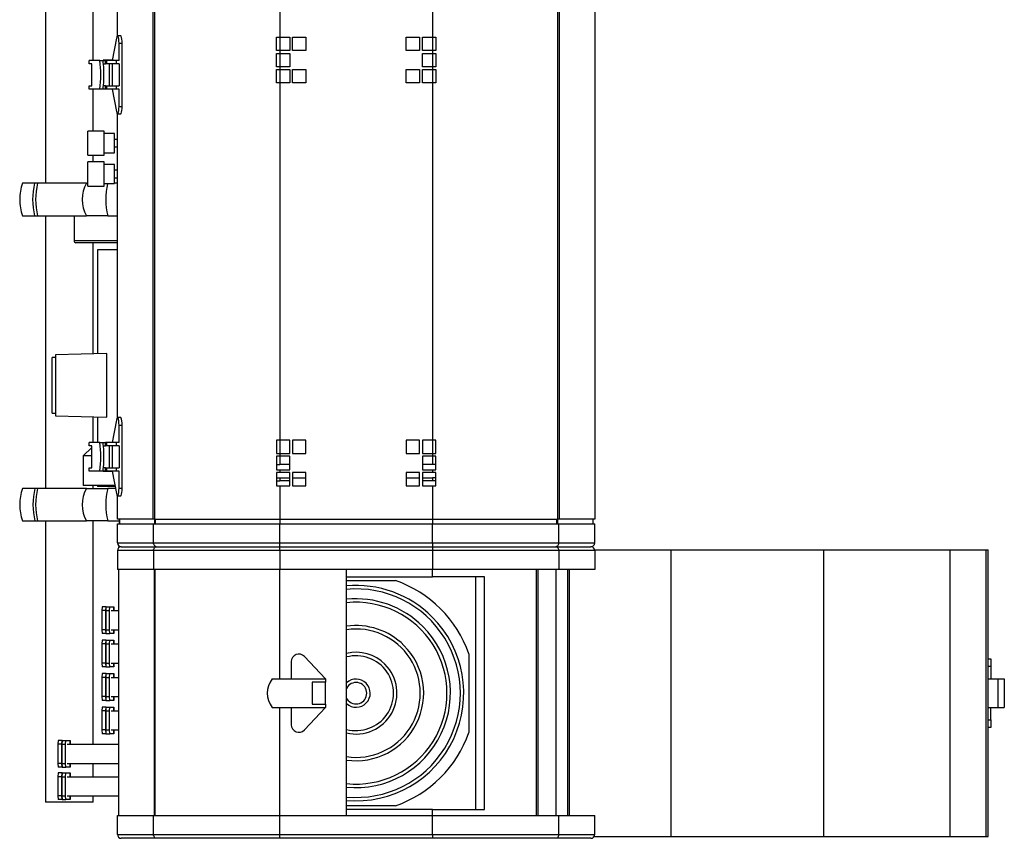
# Model space of a CAD drawing. Header units: millimetres. Extents: x 12 to 1764, y -1111 to 524.
# Tile 1 of 15: x 97 to 612, y -1111 to -682. Entities that reach past the tile are written whole.
import ezdxf

# ---------------------------------------------------------------- set-up
doc = ezdxf.new("R2010")
doc.units = ezdxf.units.MM

msp = doc.modelspace()

# ---------------------------------------------------------------- linework, layer by layer
at = {"color": 7, "linetype": 'Continuous', "lineweight": 25}
for p, q in [((110.05, -605.84), (110.05, -767.54)), ((135.05, -703.25), (135.05, -668.35)), ((147.76, -690.25), (147.76, -673.51)), ((166.37, -943.51), (166.37, -673.51)), ((167.09, -673.51), (167.09, -943.51)), ((232.74, -673.51), (232.74, -691.01)), ((312.74, -673.51), (312.74, -691.01)), ((378.4, -943.51), (378.4, -673.51)), ((379.11, -673.51), (379.11, -943.51)), ((397.73, -673.51), (397.73, -943.51)), ((149.43, -690.25), (147.76, -690.25)), ((230.98, -691.01), (232.74, -691.01)), ((230.98, -698.01), (230.98, -691.01)), ((231, -698.01), (231, -691.01)), ((232.74, -691.01), (237.99, -691.01)), ((237.99, -691.01), (237.99, -698.01)), ((239.49, -691.01), (246.49, -691.01)), ((239.49, -698.01), (239.49, -691.01)), ((246.49, -691.01), (246.49, -698.01)), ((298.99, -691.01), (305.99, -691.01)), ((298.99, -698.01), (298.99, -691.01)), ((305.99, -691.01), (305.99, -698.01)), ((307.49, -698.01), (307.49, -691.01)), ((307.49, -691.01), (312.74, -691.01)), ((312.74, -691.01), (314.5, -691.01)), ((314.49, -691.01), (314.49, -698.01)), ((314.5, -691.01), (314.5, -698.01)), ((147.18, -691.5), (144.98, -703.25)), ((148.56, -703.25), (148.56, -694.25)), ((148.56, -694.25), (150.22, -694.25)), ((150.22, -727.25), (150.22, -694.25)), ((232.74, -698.01), (230.98, -698.01)), ((230.98, -699.51), (232.74, -699.51)), ((230.98, -706.51), (230.98, -699.51)), ((231, -706.51), (231, -699.51)), ((232.74, -698.01), (232.74, -699.51)), ((237.99, -698.01), (232.74, -698.01)), ((232.74, -699.51), (237.99, -699.51)), ((237.99, -699.51), (237.99, -706.51)), ((246.49, -698.01), (239.49, -698.01)), ((305.99, -698.01), (298.99, -698.01)), ((312.74, -698.01), (307.49, -698.01)), ((307.49, -699.51), (312.74, -699.51)), ((307.49, -706.51), (307.49, -699.51)), ((312.74, -698.01), (312.74, -699.51)), ((314.5, -698.01), (312.74, -698.01)), ((312.74, -699.51), (314.5, -699.51)), ((314.49, -699.51), (314.49, -706.51)), ((314.5, -699.51), (314.5, -706.51)), ((132.93, -704.95), (132.93, -703.25)), ((138.49, -703.25), (132.93, -703.25)), ((134.32, -704.95), (132.93, -704.95)), ((134.32, -716.55), (134.32, -704.95)), ((138.49, -703.25), (140.15, -703.25)), ((140.15, -703.25), (141.43, -703.25)), ((140.26, -703.25), (140.26, -703.15)), ((143.62, -703.15), (140.26, -703.15)), ((140.37, -704.95), (141.43, -704.95)), ((141.43, -704.95), (141.43, -703.25)), ((142.23, -703.25), (141.43, -703.25)), ((142.23, -704.95), (141.43, -704.95)), ((142.23, -704.95), (142.23, -703.25)), ((147.28, -703.25), (142.23, -703.25)), ((147.28, -704.95), (142.23, -704.95)), ((145, -703.15), (143.62, -703.15)), ((144.98, -704.95), (144.98, -716.55)), ((147.28, -704.95), (147.28, -703.25)), ((148.56, -703.25), (147.28, -703.25)), ((148.56, -704.95), (147.28, -704.95)), ((148.56, -704.95), (148.56, -716.55)), ((232.74, -706.51), (230.98, -706.51)), ((230.98, -708.01), (232.74, -708.01)), ((230.98, -715.01), (230.98, -708.01)), ((231, -715.01), (231, -708.01)), ((232.74, -706.51), (232.74, -708.01)), ((237.99, -706.51), (232.74, -706.51)), ((232.74, -708.01), (237.99, -708.01)), ((237.99, -708.01), (237.99, -715.01)), ((239.49, -708.01), (246.49, -708.01)), ((239.49, -715.01), (239.49, -708.01)), ((246.49, -708.01), (246.49, -715.01)), ((298.99, -708.01), (305.99, -708.01)), ((298.99, -715.01), (298.99, -708.01)), ((305.99, -708.01), (305.99, -715.01)), ((312.74, -706.51), (307.49, -706.51)), ((307.49, -708.01), (312.74, -708.01)), ((307.49, -715.01), (307.49, -708.01)), ((312.74, -706.51), (312.74, -708.01)), ((314.5, -706.51), (312.74, -706.51)), ((312.74, -708.01), (314.5, -708.01)), ((314.49, -708.01), (314.49, -715.01)), ((314.5, -708.01), (314.5, -715.01)), ((132.93, -718.25), (132.93, -716.55)), ((132.93, -716.55), (134.32, -716.55)), ((141.43, -716.55), (140.37, -716.55)), ((141.43, -718.25), (141.43, -716.55)), ((141.43, -716.55), (142.23, -716.55)), ((142.23, -718.25), (142.23, -716.55)), ((142.23, -716.55), (147.28, -716.55)), ((147.28, -718.25), (147.28, -716.55)), ((147.28, -716.55), (148.56, -716.55)), ((232.74, -715.01), (230.98, -715.01)), ((232.74, -715.01), (232.74, -902.01)), ((237.99, -715.01), (232.74, -715.01)), ((246.49, -715.01), (239.49, -715.01)), ((305.99, -715.01), (298.99, -715.01)), ((312.74, -715.01), (307.49, -715.01)), ((312.74, -715.01), (312.74, -902.01)), ((314.5, -715.01), (312.74, -715.01)), ((138.49, -718.25), (132.93, -718.25)), ((135.05, -740.19), (135.05, -718.25)), ((140.15, -718.25), (138.49, -718.25)), ((141.43, -718.25), (140.15, -718.25)), ((142.23, -718.25), (141.43, -718.25)), ((147.28, -718.25), (142.23, -718.25)), ((144.98, -718.25), (147.18, -729.99)), ((148.56, -718.25), (147.28, -718.25)), ((148.56, -727.25), (148.56, -718.25)), ((147.76, -731.25), (149.43, -731.25)), ((147.76, -890.25), (147.76, -731.25)), ((148.56, -727.25), (150.22, -727.25)), ((140.72, -740.19), (132.22, -740.19)), ((132.22, -740.56), (132.22, -740.19)), ((132.22, -752.89), (132.22, -740.56)), ((140.72, -740.56), (140.72, -740.19)), ((140.72, -752.89), (140.72, -740.56)), ((146.22, -741.54), (140.72, -741.54)), ((146.22, -741.83), (146.22, -741.54)), ((146.22, -751.54), (146.22, -741.83)), ((147.76, -744.54), (146.22, -744.54)), ((132.22, -752.89), (140.72, -752.89)), ((135.05, -756.39), (135.05, -752.89)), ((140.72, -751.54), (146.22, -751.54)), ((146.22, -748.54), (147.76, -748.54)), ((140.72, -756.39), (132.22, -756.39)), ((132.22, -769.09), (132.22, -756.39)), ((140.72, -769.09), (140.72, -756.39)), ((146.22, -757.74), (140.72, -757.74)), ((146.22, -767.74), (146.22, -757.74)), ((147.76, -760.74), (146.22, -760.74)), ((104.32, -767.54), (97.97, -767.54)), ((105.89, -767.54), (104.32, -767.54)), ((131.51, -767.54), (105.89, -767.54)), ((131.51, -767.54), (132.22, -767.54)), ((140.72, -767.74), (146.22, -767.74)), ((146.22, -764.74), (147.76, -764.74)), ((147.76, -767.54), (146.22, -767.54)), ((132.22, -769.09), (140.72, -769.09)), ((97.97, -784.54), (104.32, -784.54)), ((104.32, -784.54), (105.89, -784.54)), ((105.89, -784.54), (131.51, -784.54)), ((110.05, -784.54), (110.05, -927.34)), ((125.05, -784.54), (125.05, -797.54)), ((142.65, -784.54), (131.51, -784.54)), ((142.65, -784.54), (147.76, -784.54)), ((147.76, -798.74), (125.9, -798.74)), ((135.05, -856.82), (135.05, -798.74)), ((137.3, -802.34), (137.3, -856.76)), ((147.76, -802.34), (137.3, -802.34)), ((115.24, -858.84), (113.54, -858.84)), ((113.54, -887.84), (113.54, -858.84)), ((142.24, -856.63), (115.24, -857.34)), ((115.24, -857.34), (115.24, -873.34)), ((142.24, -890.04), (142.24, -856.63)), ((115.24, -873.34), (115.24, -889.34)), ((113.54, -887.84), (115.24, -887.84)), ((115.24, -889.34), (142.24, -890.04)), ((135.05, -903.25), (135.05, -889.86)), ((137.3, -889.91), (137.3, -903.25)), ((147.18, -891.5), (144.98, -903.25)), ((149.43, -890.25), (147.76, -890.25)), ((148.56, -903.25), (148.56, -894.25)), ((148.56, -894.25), (150.22, -894.25)), ((150.22, -927.25), (150.22, -894.25)), ((232.74, -902.01), (230.98, -902.01)), ((230.98, -902.01), (230.98, -909.01)), ((231, -902.01), (231, -909.01)), ((237.99, -902.01), (232.74, -902.01)), ((237.99, -909.01), (237.99, -902.01)), ((246.49, -902.01), (239.49, -902.01)), ((239.49, -902.01), (239.49, -909.01)), ((246.49, -909.01), (246.49, -902.01)), ((305.99, -902.01), (298.99, -902.01)), ((298.99, -902.01), (298.99, -909.01)), ((305.99, -909.01), (305.99, -902.01)), ((312.74, -902.01), (307.49, -902.01)), ((307.49, -902.01), (307.49, -909.01)), ((314.5, -902.01), (312.74, -902.01)), ((314.49, -909.01), (314.49, -902.01)), ((314.5, -909.01), (314.5, -902.01)), ((134.32, -905.82), (129.8, -910.34)), ((132.93, -904.95), (132.93, -903.25)), ((138.49, -903.25), (132.93, -903.25)), ((134.32, -904.95), (132.93, -904.95)), ((134.32, -916.55), (134.32, -904.95)), ((138.49, -903.25), (140.15, -903.25)), ((140.15, -903.25), (141.43, -903.25)), ((140.37, -904.95), (141.43, -904.95)), ((141.43, -904.95), (141.43, -903.25)), ((142.23, -903.25), (141.43, -903.25)), ((142.23, -904.95), (141.43, -904.95)), ((142.23, -904.95), (142.23, -903.25)), ((147.28, -903.25), (142.23, -903.25)), ((147.28, -904.95), (142.23, -904.95)), ((144.98, -904.95), (144.98, -916.55)), ((147.28, -904.95), (147.28, -903.25)), ((148.56, -903.25), (147.28, -903.25)), ((148.56, -904.95), (147.28, -904.95)), ((148.56, -904.95), (148.56, -916.55)), ((129.8, -910.34), (129.8, -925.84)), ((134.32, -910.34), (129.8, -910.34)), ((230.98, -909.01), (232.74, -909.01)), ((232.74, -910.51), (230.98, -910.51)), ((230.98, -910.51), (230.98, -917.51)), ((231, -910.51), (231, -917.51)), ((232.74, -909.01), (232.74, -910.51)), ((232.74, -909.01), (237.99, -909.01)), ((237.99, -910.51), (232.74, -910.51)), ((237.99, -917.51), (237.99, -910.51)), ((239.49, -909.01), (246.49, -909.01)), ((298.99, -909.01), (305.99, -909.01)), ((307.49, -909.01), (312.74, -909.01)), ((312.74, -910.51), (307.49, -910.51)), ((307.49, -910.51), (307.49, -917.51)), ((312.74, -909.01), (312.74, -910.51)), ((312.74, -909.01), (314.5, -909.01)), ((314.5, -910.51), (312.74, -910.51)), ((314.49, -917.51), (314.49, -910.51)), ((314.5, -917.51), (314.5, -910.51)), ((132.93, -918.25), (132.93, -916.55)), ((132.93, -916.55), (134.32, -916.55)), ((141.43, -916.55), (140.37, -916.55)), ((141.43, -918.25), (141.43, -916.55)), ((141.43, -916.55), (142.23, -916.55)), ((142.23, -918.25), (142.23, -916.55)), ((142.23, -916.55), (147.28, -916.55)), ((147.28, -918.25), (147.28, -916.55)), ((147.28, -916.55), (148.56, -916.55)), ((230.98, -917.51), (232.74, -917.51)), ((231, -914.84), (232.74, -914.84)), ((237.99, -914.84), (232.74, -914.84)), ((232.74, -917.51), (232.74, -919.01)), ((232.74, -917.51), (237.99, -917.51)), ((312.74, -914.84), (307.49, -914.84)), ((307.49, -917.51), (312.74, -917.51)), ((314.49, -914.84), (312.74, -914.84)), ((312.74, -917.51), (312.74, -919.01)), ((312.74, -917.51), (314.5, -917.51)), ((138.49, -918.25), (132.93, -918.25)), ((140.15, -918.25), (138.49, -918.25)), ((141.43, -918.25), (140.15, -918.25)), ((140.26, -918.49), (140.26, -918.25)), ((143.62, -918.49), (140.26, -918.49)), ((142.23, -918.25), (141.43, -918.25)), ((147.28, -918.25), (142.23, -918.25)), ((145.03, -918.49), (143.62, -918.49)), ((144.98, -918.25), (147.18, -929.99)), ((148.56, -918.25), (147.28, -918.25)), ((148.56, -927.25), (148.56, -918.25)), ((232.74, -919.01), (230.98, -919.01)), ((230.98, -919.01), (230.98, -926.01)), ((231, -919.01), (231, -926.01)), ((231, -921.84), (232.74, -921.84)), ((237.99, -919.01), (232.74, -919.01)), ((232.74, -921.84), (232.74, -923.34)), ((232.74, -921.84), (237.99, -921.84)), ((237.99, -926.01), (237.99, -919.01)), ((246.49, -919.01), (239.49, -919.01)), ((239.49, -919.01), (239.49, -926.01)), ((239.49, -921.84), (246.49, -921.84)), ((246.49, -926.01), (246.49, -919.01)), ((305.99, -919.01), (298.99, -919.01)), ((298.99, -919.01), (298.99, -926.01)), ((298.99, -921.84), (305.99, -921.84)), ((305.99, -926.01), (305.99, -919.01)), ((312.74, -919.01), (307.49, -919.01)), ((307.49, -919.01), (307.49, -926.01)), ((307.49, -921.84), (312.74, -921.84)), ((314.5, -919.01), (312.74, -919.01)), ((312.74, -921.84), (312.74, -923.34)), ((314.49, -921.84), (312.74, -921.84)), ((314.49, -926.01), (314.49, -919.01)), ((314.5, -926.01), (314.5, -919.01)), ((104.48, -927.34), (97.97, -927.34)), ((105.89, -927.34), (104.48, -927.34)), ((131.51, -927.34), (105.89, -927.34)), ((146.4, -925.84), (129.8, -925.84)), ((131.51, -927.34), (142.65, -927.34)), ((135.05, -927.34), (135.05, -925.84)), ((137.3, -925.84), (137.3, -926.34)), ((146.5, -926.34), (137.3, -926.34)), ((146.69, -927.34), (142.65, -927.34)), ((148.56, -927.25), (150.22, -927.25)), ((230.98, -926.01), (232.74, -926.01)), ((231, -923.34), (232.74, -923.34)), ((237.99, -923.34), (232.74, -923.34)), ((232.74, -926.01), (232.74, -943.51)), ((232.74, -926.01), (237.99, -926.01)), ((239.49, -926.01), (246.49, -926.01)), ((298.99, -926.01), (305.99, -926.01)), ((312.74, -923.34), (307.49, -923.34)), ((307.49, -926.01), (312.74, -926.01)), ((314.49, -923.34), (312.74, -923.34)), ((312.74, -926.01), (312.74, -943.51)), ((312.74, -926.01), (314.5, -926.01)), ((147.76, -931.25), (149.43, -931.25)), ((147.76, -943.51), (147.76, -931.25)), ((166.37, -943.51), (147.76, -943.51)), ((148.74, -945.84), (148.74, -943.51)), ((148.74, -943.51), (148.74, -945.84)), ((167.09, -943.51), (166.37, -943.51)), ((167.09, -943.51), (232.74, -943.51)), ((232.74, -943.51), (312.74, -943.51)), ((312.74, -943.51), (378.4, -943.51)), ((379.11, -943.51), (378.4, -943.51)), ((397.73, -943.51), (379.11, -943.51)), ((396.74, -943.51), (396.74, -945.84)), ((396.74, -943.51), (396.74, -945.84)), ((97.97, -944.34), (104.48, -944.34)), ((104.48, -944.34), (105.89, -944.34)), ((105.89, -944.34), (131.51, -944.34)), ((110.05, -944.34), (110.05, -1091.64)), ((142.65, -944.34), (131.51, -944.34)), ((135.05, -1061.29), (135.05, -944.34)), ((142.65, -944.34), (148.74, -944.34)), ((147.74, -955.84), (147.74, -945.84)), ((147.74, -945.84), (166.65, -945.84)), ((166.65, -955.84), (166.65, -945.84)), ((166.65, -945.84), (232.74, -945.84)), ((232.74, -955.84), (232.74, -945.84)), ((232.74, -945.84), (312.74, -945.84)), ((312.74, -955.84), (312.74, -945.84)), ((312.74, -945.84), (378.84, -945.84)), ((378.84, -955.84), (378.84, -945.84)), ((378.84, -945.84), (397.74, -945.84)), ((397.74, -955.84), (397.74, -945.84)), ((147.74, -955.84), (166.65, -955.84)), ((149.74, -957.84), (168.1, -957.84)), ((166.65, -955.84), (232.74, -955.84)), ((168.1, -957.84), (232.74, -957.84)), ((232.74, -957.84), (232.74, -955.84)), ((232.74, -955.84), (312.74, -955.84)), ((232.74, -959.84), (232.74, -957.84)), ((232.74, -957.84), (312.74, -957.84)), ((312.74, -955.84), (378.84, -955.84)), ((312.74, -955.84), (312.74, -957.84)), ((312.74, -957.84), (377.39, -957.84)), ((312.74, -957.84), (312.74, -959.84)), ((377.39, -957.84), (395.74, -957.84)), ((378.84, -955.84), (397.74, -955.84)), ((166.65, -959.84), (147.74, -959.84)), ((147.74, -959.84), (147.74, -969.84)), ((232.74, -959.84), (166.65, -959.84)), ((166.65, -959.84), (166.65, -969.84)), ((232.74, -959.84), (232.74, -969.84)), ((312.74, -959.84), (232.74, -959.84)), ((378.84, -959.84), (312.74, -959.84)), ((312.74, -959.84), (312.74, -969.84)), ((378.84, -959.84), (378.84, -969.84)), ((397.74, -959.84), (378.84, -959.84)), ((397.72, -959.54), (437.74, -959.54)), ((397.74, -959.84), (397.74, -969.84)), ((437.74, -1109.54), (437.74, -959.54)), ((437.74, -959.54), (517.74, -959.54)), ((517.74, -1109.54), (517.74, -959.54)), ((517.74, -959.54), (583.84, -959.54)), ((583.84, -1109.54), (583.84, -959.54)), ((583.84, -959.54), (602.74, -959.54)), ((583.84, -1109.54), (583.84, -959.54)), ((583.84, -959.54), (583.84, -959.54)), ((602.74, -1109.54), (602.74, -959.54)), ((602.74, -959.54), (603.74, -959.54)), ((603.74, -1109.54), (603.74, -959.54)), ((166.65, -969.84), (147.74, -969.84)), ((148.54, -1098.54), (148.54, -969.84)), ((232.74, -969.84), (166.65, -969.84)), ((312.74, -969.84), (232.74, -969.84)), ((267.74, -1098.54), (267.74, -969.84)), ((267.74, -973.54), (312.74, -973.54)), ((378.84, -969.84), (312.74, -969.84)), ((340.02, -973.54), (312.74, -973.54)), ((335.24, -973.54), (335.24, -1095.54)), ((340.02, -1095.54), (340.02, -973.54)), ((367.24, -1098.54), (367.24, -969.84)), ((368.11, -1098.54), (368.11, -969.84)), ((397.74, -969.84), (378.84, -969.84)), ((383.43, -969.84), (383.43, -1098.54)), ((384.33, -969.84), (384.33, -1098.54)), ((267.74, -975.54), (293.37, -975.54)), ((139.74, -989.29), (139.59, -991.29)), ((141.74, -989.29), (139.74, -989.29)), ((141.74, -989.29), (141.58, -991.29)), ((141.6, -991.29), (141.76, -989.29)), ((141.76, -989.29), (141.74, -989.29)), ((141.76, -989.29), (143.75, -989.29)), ((143.59, -991.29), (143.75, -989.29)), ((143.75, -989.29), (145.77, -989.29)), ((145.77, -989.29), (145.81, -989.79)), ((145.82, -991.29), (145.82, -989.78)), ((141.58, -991.29), (139.59, -991.29)), ((139.59, -991.29), (139.59, -1001.29)), ((141.58, -991.29), (141.58, -1001.29)), ((141.6, -991.29), (143.59, -991.29)), ((141.6, -1001.29), (141.6, -991.29)), ((143.59, -1001.29), (143.59, -991.29)), ((144.39, -991.29), (148.54, -991.29)), ((141.58, -1001.29), (139.59, -1001.29)), ((139.59, -1001.29), (139.74, -1003.29)), ((141.74, -1003.29), (139.74, -1003.29)), ((141.58, -1001.29), (141.74, -1003.29)), ((141.6, -1001.29), (143.59, -1001.29)), ((141.76, -1003.29), (141.6, -1001.29)), ((141.74, -1003.29), (141.76, -1003.29)), ((141.76, -1003.29), (143.75, -1003.29)), ((143.75, -1003.29), (143.59, -1001.29)), ((145.77, -1003.29), (143.75, -1003.29)), ((144.39, -1001.29), (148.54, -1001.29)), ((145.81, -1002.79), (145.77, -1003.29)), ((145.82, -1002.79), (145.82, -1001.29)), ((139.74, -1006.79), (139.59, -1008.79)), ((141.58, -1008.79), (139.59, -1008.79)), ((139.59, -1008.79), (139.59, -1018.79)), ((141.74, -1006.79), (139.74, -1006.79)), ((141.74, -1006.79), (141.58, -1008.79)), ((141.58, -1008.79), (141.58, -1018.79)), ((141.6, -1008.79), (141.76, -1006.79)), ((141.6, -1008.79), (143.59, -1008.79)), ((141.6, -1018.79), (141.6, -1008.79)), ((141.76, -1006.79), (141.74, -1006.79)), ((141.76, -1006.79), (143.75, -1006.79)), ((143.59, -1008.79), (143.75, -1006.79)), ((143.59, -1018.79), (143.59, -1008.79)), ((143.75, -1006.79), (145.77, -1006.79)), ((144.39, -1008.79), (148.54, -1008.79)), ((145.77, -1006.79), (145.81, -1007.29)), ((145.82, -1008.79), (145.82, -1007.28)), ((256.74, -1027.04), (245.65, -1015.29)), ((331.74, -1013.92), (331.74, -1055.16)), ((141.58, -1018.79), (139.59, -1018.79)), ((139.59, -1018.79), (139.74, -1020.79)), ((141.74, -1020.79), (139.74, -1020.79)), ((141.58, -1018.79), (141.74, -1020.79)), ((141.6, -1018.79), (143.59, -1018.79)), ((141.76, -1020.79), (141.6, -1018.79)), ((141.74, -1020.79), (141.76, -1020.79)), ((141.76, -1020.79), (143.75, -1020.79)), ((143.75, -1020.79), (143.59, -1018.79)), ((145.77, -1020.79), (143.75, -1020.79)), ((144.39, -1018.79), (148.54, -1018.79)), ((145.81, -1020.29), (145.77, -1020.79)), ((145.82, -1020.29), (145.82, -1018.79)), ((238.74, -1018.04), (238.74, -1027.04)), ((603.74, -1016.54), (605.24, -1016.54)), ((605.24, -1020.53), (603.74, -1020.53)), ((605.24, -1016.54), (605.24, -1020.53)), ((605.24, -1020.53), (605.24, -1027.04)), ((139.74, -1024.29), (139.59, -1026.29)), ((141.74, -1024.29), (139.74, -1024.29)), ((141.74, -1024.29), (141.58, -1026.29)), ((141.6, -1026.29), (141.76, -1024.29)), ((141.76, -1024.29), (141.74, -1024.29)), ((141.76, -1024.29), (143.75, -1024.29)), ((143.59, -1026.29), (143.75, -1024.29)), ((143.75, -1024.29), (145.77, -1024.29)), ((145.77, -1024.29), (145.81, -1024.79)), ((145.82, -1026.29), (145.82, -1024.78)), ((141.58, -1026.29), (139.59, -1026.29)), ((139.59, -1026.29), (139.59, -1036.29)), ((141.58, -1026.29), (141.58, -1036.29)), ((141.6, -1026.29), (143.59, -1026.29)), ((141.6, -1036.29), (141.6, -1026.29)), ((143.59, -1036.29), (143.59, -1026.29)), ((144.39, -1026.29), (148.54, -1026.29)), ((228.74, -1027.04), (256.74, -1027.04)), ((256.74, -1028.74), (249.74, -1028.74)), ((249.74, -1028.74), (249.74, -1040.34)), ((256.74, -1027.04), (256.74, -1028.74)), ((256.74, -1040.34), (256.74, -1028.74)), ((603.74, -1027.04), (608.87, -1027.04)), ((608.87, -1027.04), (608.87, -1042.04)), ((608.87, -1027.04), (612.23, -1027.04)), ((612.23, -1027.04), (612.23, -1042.04)), ((141.58, -1036.29), (139.59, -1036.29)), ((139.59, -1036.29), (139.74, -1038.29)), ((141.58, -1036.29), (141.74, -1038.29)), ((141.6, -1036.29), (143.59, -1036.29)), ((141.76, -1038.29), (141.6, -1036.29)), ((143.75, -1038.29), (143.59, -1036.29)), ((144.39, -1036.29), (148.54, -1036.29)), ((145.82, -1037.79), (145.82, -1036.29)), ((141.74, -1038.29), (139.74, -1038.29)), ((141.74, -1038.29), (141.76, -1038.29)), ((141.76, -1038.29), (143.75, -1038.29)), ((145.77, -1038.29), (143.75, -1038.29)), ((145.81, -1037.79), (145.77, -1038.29)), ((249.74, -1040.34), (256.74, -1040.34)), ((256.74, -1040.34), (256.74, -1042.04)), ((139.74, -1041.79), (139.59, -1043.79)), ((141.58, -1043.79), (139.59, -1043.79)), ((139.59, -1043.79), (139.59, -1053.79)), ((141.74, -1041.79), (139.74, -1041.79)), ((141.74, -1041.79), (141.58, -1043.79)), ((141.58, -1043.79), (141.58, -1053.79)), ((141.6, -1043.79), (141.76, -1041.79)), ((141.6, -1043.79), (143.59, -1043.79)), ((141.6, -1053.79), (141.6, -1043.79)), ((141.76, -1041.79), (141.74, -1041.79)), ((141.76, -1041.79), (143.75, -1041.79)), ((143.59, -1043.79), (143.75, -1041.79)), ((143.59, -1053.79), (143.59, -1043.79)), ((143.75, -1041.79), (145.77, -1041.79)), ((144.39, -1043.79), (148.54, -1043.79)), ((145.77, -1041.79), (145.81, -1042.29)), ((145.82, -1043.79), (145.82, -1042.28)), ((228.74, -1042.04), (256.74, -1042.04)), ((238.74, -1042.04), (238.74, -1051.04)), ((245.65, -1053.78), (256.74, -1042.04)), ((603.74, -1042.04), (608.87, -1042.04)), ((605.24, -1048.55), (605.24, -1042.04)), ((608.87, -1042.04), (612.23, -1042.04)), ((603.74, -1048.55), (605.24, -1048.55)), ((605.24, -1048.55), (605.24, -1052.54)), ((141.58, -1053.79), (139.59, -1053.79)), ((139.59, -1053.79), (139.74, -1055.79)), ((141.74, -1055.79), (139.74, -1055.79)), ((141.58, -1053.79), (141.74, -1055.79)), ((141.6, -1053.79), (143.59, -1053.79)), ((141.76, -1055.79), (141.6, -1053.79)), ((141.74, -1055.79), (141.76, -1055.79)), ((141.76, -1055.79), (143.75, -1055.79)), ((143.75, -1055.79), (143.59, -1053.79)), ((145.77, -1055.79), (143.75, -1055.79)), ((144.39, -1053.79), (148.54, -1053.79)), ((145.81, -1055.29), (145.77, -1055.79)), ((145.82, -1055.29), (145.82, -1053.79)), ((605.24, -1052.54), (603.74, -1052.54)), ((116.72, -1059.29), (116.54, -1061.29)), ((118.53, -1061.29), (116.54, -1061.29)), ((116.54, -1061.29), (116.54, -1071.29)), ((118.71, -1059.29), (116.72, -1059.29)), ((118.71, -1059.29), (118.53, -1061.29)), ((118.53, -1061.29), (118.53, -1071.29)), ((118.55, -1061.29), (118.73, -1059.29)), ((118.55, -1071.29), (118.55, -1061.29)), ((118.55, -1061.29), (120.55, -1061.29)), ((118.73, -1059.29), (118.71, -1059.29)), ((118.73, -1059.29), (120.72, -1059.29)), ((120.55, -1061.29), (120.72, -1059.29)), ((120.55, -1071.29), (120.55, -1061.29)), ((120.72, -1059.29), (122.98, -1059.29)), ((121.43, -1061.29), (148.54, -1061.29)), ((122.98, -1059.29), (123.02, -1059.79)), ((123.02, -1059.79), (123, -1059.87)), ((123.03, -1061.29), (123.03, -1059.78)), ((118.53, -1071.29), (116.54, -1071.29)), ((116.54, -1071.29), (116.72, -1073.29)), ((118.53, -1071.29), (118.71, -1073.29)), ((118.55, -1071.29), (120.55, -1071.29)), ((118.73, -1073.29), (118.55, -1071.29)), ((120.72, -1073.29), (120.55, -1071.29)), ((121.43, -1071.29), (148.54, -1071.29)), ((123.03, -1072.79), (123.03, -1071.29)), ((135.05, -1078.29), (135.05, -1071.29)), ((116.72, -1076.29), (116.54, -1078.29)), ((118.71, -1073.29), (116.72, -1073.29)), ((118.71, -1076.29), (116.72, -1076.29)), ((118.71, -1076.29), (118.53, -1078.29)), ((118.55, -1078.29), (118.73, -1076.29)), ((118.71, -1073.29), (118.73, -1073.29)), ((118.73, -1076.29), (118.71, -1076.29)), ((118.73, -1073.29), (120.72, -1073.29)), ((118.73, -1076.29), (120.72, -1076.29)), ((120.55, -1078.29), (120.72, -1076.29)), ((122.98, -1073.29), (120.72, -1073.29)), ((120.72, -1076.29), (122.98, -1076.29)), ((123.02, -1072.79), (122.98, -1073.29)), ((122.98, -1076.29), (123.02, -1076.79)), ((123, -1072.7), (123.02, -1072.79)), ((123.02, -1076.79), (123, -1076.87)), ((123.03, -1078.29), (123.03, -1076.78)), ((118.53, -1078.29), (116.54, -1078.29)), ((116.54, -1078.29), (116.54, -1088.29)), ((118.53, -1078.29), (118.53, -1088.29)), ((118.55, -1078.29), (120.55, -1078.29)), ((118.55, -1088.29), (118.55, -1078.29)), ((120.55, -1088.29), (120.55, -1078.29)), ((121.43, -1078.29), (148.54, -1078.29)), ((135.05, -1091.64), (110.05, -1091.64)), ((118.53, -1088.29), (116.54, -1088.29)), ((116.54, -1088.29), (116.72, -1090.29)), ((118.71, -1090.29), (116.72, -1090.29)), ((118.53, -1088.29), (118.71, -1090.29)), ((118.55, -1088.29), (120.55, -1088.29)), ((118.73, -1090.29), (118.55, -1088.29)), ((118.71, -1090.29), (118.73, -1090.29)), ((118.73, -1090.29), (120.72, -1090.29)), ((120.72, -1090.29), (120.55, -1088.29)), ((122.98, -1090.29), (120.72, -1090.29)), ((121.43, -1088.29), (148.54, -1088.29)), ((123.02, -1089.79), (122.98, -1090.29)), ((123, -1089.7), (123.02, -1089.79)), ((123.03, -1089.79), (123.03, -1088.29)), ((135.05, -1091.64), (135.05, -1088.29)), ((293.37, -1093.54), (267.74, -1093.54)), ((312.74, -1095.54), (267.74, -1095.54)), ((312.74, -1095.54), (340.02, -1095.54)), ((147.74, -1108.54), (147.74, -1098.54)), ((147.74, -1098.54), (166.65, -1098.54)), ((166.65, -1108.54), (166.65, -1098.54)), ((166.65, -1098.54), (232.74, -1098.54)), ((232.74, -1108.54), (232.74, -1098.54)), ((232.74, -1098.54), (312.74, -1098.54)), ((312.74, -1108.54), (312.74, -1098.54)), ((312.74, -1098.54), (378.84, -1098.54)), ((378.84, -1108.54), (378.84, -1098.54)), ((378.84, -1098.54), (397.74, -1098.54)), ((397.74, -1108.54), (397.74, -1098.54)), ((147.74, -1108.54), (166.65, -1108.54)), ((166.65, -1108.54), (232.74, -1108.54)), ((232.74, -1110.54), (232.74, -1108.54)), ((232.74, -1108.54), (312.74, -1108.54)), ((312.74, -1108.54), (378.84, -1108.54)), ((312.74, -1108.54), (312.74, -1110.54)), ((378.84, -1108.54), (397.74, -1108.54)), ((168.1, -1110.54), (149.74, -1110.54)), ((232.74, -1110.54), (168.1, -1110.54)), ((312.74, -1110.54), (232.74, -1110.54)), ((377.39, -1110.54), (312.74, -1110.54)), ((395.74, -1110.54), (377.39, -1110.54)), ((397.48, -1109.54), (437.74, -1109.54)), ((437.74, -1109.54), (517.74, -1109.54)), ((517.74, -1109.54), (583.84, -1109.54)), ((583.84, -1109.54), (602.74, -1109.54)), ((583.84, -1109.54), (583.84, -1109.54)), ((602.74, -1109.54), (603.74, -1109.54))]:
    msp.add_line(p, q, dxfattribs=at)
at = {"color": 8, "linetype": 'Continuous', "lineweight": 25}
for p, q in [((232.74, -691.01), (232.74, -698.01)), ((312.74, -691.01), (312.74, -698.01)), ((232.74, -699.51), (232.74, -706.51)), ((312.74, -699.51), (312.74, -706.51)), ((143.62, -703.25), (143.62, -703.15)), ((143.62, -716.55), (143.62, -704.95)), ((232.74, -708.01), (232.74, -715.01)), ((312.74, -708.01), (312.74, -715.01)), ((125.05, -797.54), (147.76, -797.54)), ((232.74, -902.01), (232.74, -909.01)), ((312.74, -902.01), (312.74, -909.01)), ((143.62, -916.55), (143.62, -904.95)), ((232.74, -910.51), (232.74, -914.84)), ((312.74, -910.51), (312.74, -914.84)), ((143.62, -918.49), (143.62, -918.25)), ((167.25, -945.84), (167.25, -943.51)), ((167.58, -943.51), (167.58, -945.84)), ((232.74, -943.51), (232.74, -945.84)), ((312.74, -943.51), (312.74, -945.84)), ((377.91, -945.84), (377.91, -943.51)), ((378.24, -943.51), (378.24, -945.84)), ((167.1, -1098.54), (167.1, -969.84)), ((167.43, -1098.54), (167.43, -969.84)), ((232.74, -1027.04), (232.74, -969.84)), ((312.74, -973.54), (312.74, -969.84)), ((377.53, -1098.54), (377.53, -969.84)), ((377.53, -1098.54), (377.53, -969.84)), ((145.81, -989.79), (145.81, -991.29)), ((145.81, -1001.29), (145.81, -1002.79)), ((145.81, -1007.29), (145.81, -1008.79)), ((145.81, -1018.79), (145.81, -1020.29)), ((145.81, -1024.79), (145.81, -1026.29)), ((145.81, -1036.29), (145.81, -1037.79)), ((145.81, -1042.29), (145.81, -1043.79)), ((232.74, -1098.54), (232.74, -1042.04)), ((145.81, -1053.79), (145.81, -1055.29)), ((123.02, -1059.79), (123.02, -1061.29)), ((123.02, -1071.29), (123.02, -1072.79)), ((123.02, -1076.79), (123.02, -1078.29)), ((123.02, -1088.29), (123.02, -1089.79)), ((312.74, -1098.54), (312.74, -1095.54))]:
    msp.add_line(p, q, dxfattribs=at)
at = {"color": 7, "linetype": 'Continuous', "lineweight": 25, "flags": 128}
for points in [[(148.56, -694.25), (148.52, -693.07), (148.42, -692), (148.26, -691.13), (148.06, -690.53), (147.83, -690.26), (147.59, -690.34), (147.37, -690.77), (147.18, -691.5)], [(150.22, -694.25), (150.19, -693.07), (150.09, -692), (149.93, -691.13), (149.72, -690.53), (149.49, -690.26), (149.43, -690.25)], [(147.18, -729.99), (147.37, -730.73), (147.59, -731.15), (147.83, -731.23), (148.06, -730.96), (148.26, -730.37), (148.42, -729.49), (148.52, -728.42), (148.56, -727.25)], [(149.43, -731.25), (149.49, -731.23), (149.72, -730.96), (149.93, -730.37), (150.09, -729.49), (150.19, -728.42), (150.22, -727.25)], [(148.56, -894.25), (148.52, -893.07), (148.42, -892), (148.26, -891.13), (148.06, -890.53), (147.83, -890.26), (147.59, -890.34), (147.37, -890.77), (147.18, -891.5)], [(150.22, -894.25), (150.19, -893.07), (150.09, -892), (149.93, -891.13), (149.72, -890.53), (149.49, -890.26), (149.43, -890.25)], [(147.18, -929.99), (147.37, -930.73), (147.59, -931.15), (147.83, -931.23), (148.06, -930.96), (148.26, -930.37), (148.42, -929.49), (148.52, -928.42), (148.56, -927.25)], [(149.43, -931.25), (149.49, -931.23), (149.72, -930.96), (149.93, -930.37), (150.09, -929.49), (150.19, -928.42), (150.22, -927.25)], [(268.78, -1038.5), (267.92, -1037.39), (267.74, -1037.06)]]:
    msp.add_lwpolyline(points, dxfattribs=at)
at = {"color": 7, "linetype": 'Continuous', "lineweight": 25}
for centre, radius, start, end in [((83.13, -710.75), 55.86, 352.2841, 7.7159), ((84.8, -710.75), 55.86, 352.2841, 7.7159), ((122.55, -776.04), 26, 160.9179, 180), ((139.13, -776.04), 35.83, 166.2755, 193.7245), ((141.03, -776.04), 36.15, 166.4022, 193.5978), ((146.35, -776.04), 17.1, 150.1913, 209.8087), ((177.83, -776.04), 36.19, 166.7447, 193.5846), ((122.55, -776.04), 26, 180, 199.0821), ((126.11, -797.69), 1.07, 171.9511, 258.577), ((83.13, -910.75), 55.86, 352.2841, 7.7159), ((84.8, -910.75), 55.86, 352.2841, 7.7159), ((122.55, -935.84), 26, 160.9179, 199.0821), ((139.62, -935.84), 36.15, 166.4024, 193.5976), ((141.03, -935.84), 36.15, 166.4022, 193.5978), ((146.35, -935.84), 17.1, 150.1913, 209.8087), ((177.82, -935.84), 36.18, 166.4127, 193.5873), ((149.74, -955.84), 2, 180, 270), ((149.74, -959.84), 2, 90, 180), ((395.74, -955.84), 2, 270, 0), ((395.74, -959.84), 2, 0, 90), ((272.74, -1034.54), 56.4, 45, 95.0861), ((272.74, -1034.54), 62.5, 19.2655, 70.7345), ((272.74, -1034.54), 54.6, 264.7458, 95.2542), ((272.74, -1034.54), 49.4, 45, 95.8091), ((272.74, -1034.54), 47.6, 263.9704, 96.0296), ((272.74, -1034.54), 56.4, 264.9139, 45), ((272.74, -1034.54), 35.4, 45, 98.1198), ((272.74, -1034.54), 49.4, 264.1909, 45), ((272.74, -1034.54), 33.6, 261.4421, 98.5579), ((272.74, -1034.54), 35.4, 261.8802, 45), ((242.74, -1018.04), 4, 43.3584, 180), ((272.74, -1034.54), 21.4, 45, 103.5118), ((272.74, -1034.54), 19.6, 255.2204, 104.7796), ((272.74, -1034.54), 21.4, 256.4882, 45), ((238.74, -1034.54), 12.5, 143.1301, 216.8699), ((272.74, -1034.54), 7.4, 45, 132.5066), ((272.74, -1034.54), 5.6, 225, 153.2345), ((272.74, -1034.54), 7.4, 227.4934, 45), ((242.74, -1051.04), 4, 180, 316.6416), ((272.74, -1034.54), 62.5, 289.2655, 340.7345), ((149.74, -1108.54), 2, 180, 270), ((395.74, -1108.54), 2, 270, 0)]:
    msp.add_arc(centre, radius, start, end, dxfattribs=at)
for points, knots in [([(168.1, -957.84), (167.91, -957.81), (167.53, -957.75), (167.05, -957.29), (166.78, -956.73), (166.66, -956.23), (166.65, -955.97), (166.65, -955.84)], [0, 0, 0, 0, 0.252815, 0.503771, 0.752159, 0.876191, 1, 1, 1, 1]), ([(166.65, -959.84), (166.65, -959.71), (166.66, -959.44), (166.78, -958.94), (167.05, -958.39), (167.53, -957.93), (167.91, -957.87), (168.1, -957.84)], [0, 0, 0, 0, 0.123791, 0.247845, 0.496221, 0.747181, 1, 1, 1, 1]), ([(378.84, -955.84), (378.83, -955.97), (378.82, -956.23), (378.71, -956.73), (378.44, -957.29), (377.96, -957.75), (377.58, -957.81), (377.39, -957.84)], [0, 0, 0, 0, 0.123808, 0.247842, 0.496229, 0.747185, 1, 1, 1, 1]), ([(377.39, -957.84), (377.58, -957.87), (377.96, -957.93), (378.44, -958.39), (378.71, -958.94), (378.82, -959.44), (378.83, -959.71), (378.84, -959.84)], [0, 0, 0, 0, 0.2528193, 0.5037791, 0.7521561, 0.8762079, 1, 1, 1, 1]), ([(168.1, -1110.54), (167.91, -1110.51), (167.53, -1110.45), (167.05, -1109.99), (166.78, -1109.43), (166.66, -1108.93), (166.65, -1108.67), (166.65, -1108.54)], [0, 0, 0, 0, 0.252815, 0.503771, 0.75216, 0.87621, 1, 1, 1, 1]), ([(378.84, -1108.54), (378.83, -1108.67), (378.82, -1108.93), (378.71, -1109.43), (378.44, -1109.99), (377.96, -1110.45), (377.58, -1110.51), (377.39, -1110.54)], [0, 0, 0, 0, 0.123789, 0.247842, 0.496229, 0.747185, 1, 1, 1, 1])]:
    msp.add_open_spline(points, degree=3, knots=knots, dxfattribs=at)

doc.saveas('drawing.dxf')
